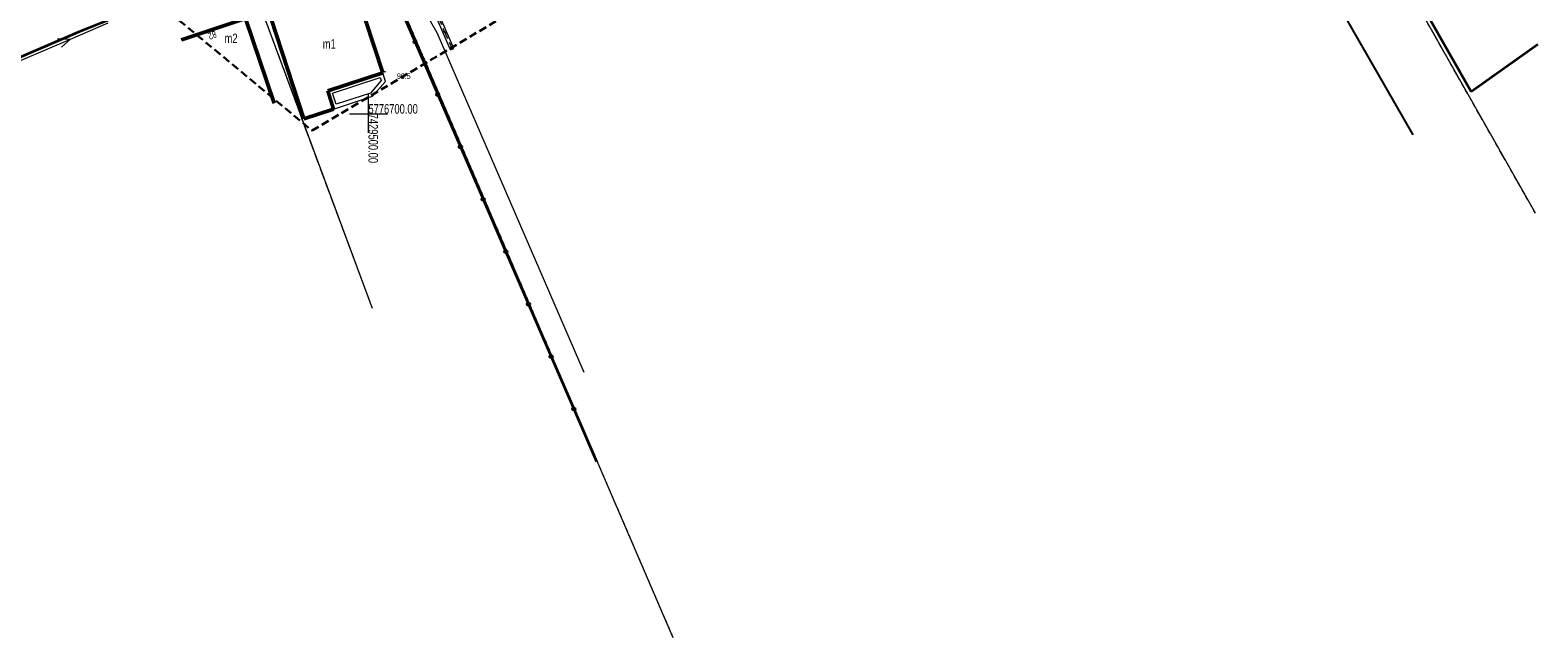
# Model space of a CAD drawing. Header units: millimetres. Extents: x 7429307 to 7429818, y 5776631 to 5777293.
# Tile 2 of 15: x 7429456 to 7429653, y 5776631 to 5776711. Entities that reach past the tile are written whole.
import ezdxf
from ezdxf.enums import TextEntityAlignment as Align

# ---------------------------------------------------------------- set-up
doc = ezdxf.new("R2010")
doc.units = ezdxf.units.MM
for name, pattern in [('1', [0]), ('2', [1.5, 1, -0.5]), ('2_OTKK', [0]), ('2_OTKU', [2, 1.5, -0.5]), ('3_SUEP_A', [0]), ('3_SULO', [0]), ('GUK', [2, 1.5, -0.5]), ('GUZ', [1, 0.5, -0.5])]:
    doc.linetypes.add(name, pattern=pattern)
for name, color, linetype, lineweight in [('DZIALKI_L_0', 7, '1', 18), ('EADTD_T_0_T_0', 7, 'Continuous', 18), ('EGBB_E_T_0_T_0', 7, 'Continuous', 25), ('EGBB_L_1_L_0', 7, '1', 50), ('EGBC_L_0_L_0', 7, '1', 18), ('EGBE_L_0_L_0', 7, '1', 18), ('LINIE_L_0', 5, '2', 30), ('LINIE_L_1', 7, '1', 15), ('OPISY_T_0', 5, 'Continuous', 18), ('OTD_L_12', 7, 'Continuous', 18), ('OTK_L_1', 7, '2_OTKK', 25), ('OTK_L_4', 7, '2_OTKU', 18), ('OTO_L_0', 7, 'Continuous', 35), ('OTR_T_1', 7, 'Continuous', 18), ('SUEP_L_0', 1, '3_SUEP_A', 18), ('SUL_L_1', 7, '3_SULO', 35)]:
    doc.layers.add(name, color=color, linetype=linetype, lineweight=lineweight)
doc.layers.add('KONTURY_L_0', color=7, linetype='GUK', lineweight=18, true_color=0x24bc24)
doc.layers.add('UZYTKI_L_0', color=7, linetype='GUZ', lineweight=18, true_color=0x008000)
doc.styles.get("Standard").update_dxf_attribs({"font": 'arial.ttf'})

# ---------------------------------------------------------------- blocks, each defined once
blk = doc.blocks.new('3_OTRN')
at = {"linetype": 'Continuous'}
blk.add_circle((0, 0), 0.045, dxfattribs=at)
blk = doc.blocks.new('mapa')
at = {"layer": 'DZIALKI_L_0', "linetype": '1'}
for p, q in [((-0.32, -22.12), (-45.82, 58.05)), ((-113.19, -77.64), (-153.52, 16.02)), ((-152.56, -34.58), (-169.2, 10.2))]:
    blk.add_line(p, q, dxfattribs=at)
at = {"layer": 'EGBB_L_1_L_0', "linetype": '1'}
for p, q in [((-151.21, -3.76), (-154.68, 6.83)), ((-177.55, 0.53), (-169.19, 3.35)), ((-169.19, 3.35), (-166.41, -4.89)), ((-165.84, 3.28), (-161.55, -9.78)), ((-158.43, -6.13), (-151.21, -3.76)), ((-166.41, -4.89), (-165.44, -7.73)), ((-157.65, -8.5), (-158.43, -6.13)), ((-161.55, -9.78), (-157.65, -8.5))]:
    blk.add_line(p, q, dxfattribs=at)
at = {"layer": 'EGBC_L_0_L_0', "linetype": '1'}
for p, q in [((-177.55, 0.53), (-169.19, 3.35)), ((-169.19, 3.35), (-166.41, -4.89)), ((-166.41, -4.89), (-165.44, -7.73))]:
    blk.add_line(p, q, dxfattribs=at)
at = {"layer": 'EGBE_L_0_L_0', "linetype": '1'}
for p, q in [((-151.21, -3.76), (-158.43, -6.13)), ((-150.86, -4.91), (-151.21, -3.76)), ((-157.8, -6.44), (-151.54, -4.39)), ((-151.42, -4.79), (-152.83, -6.41)), ((-152.55, -6.84), (-150.86, -4.91)), ((-151.54, -4.39), (-151.42, -4.79)), ((-158.43, -6.13), (-157.65, -8.5)), ((-157.33, -7.87), (-157.8, -6.44)), ((-157.65, -8.5), (-152.55, -6.84)), ((-152.83, -6.41), (-157.33, -7.87))]:
    blk.add_line(p, q, dxfattribs=at)
at = {"layer": 'KONTURY_L_0', "linetype": 'GUK'}
for p, q in [((-0.32, -22.12), (-45.82, 58.05)), ((-152.56, -34.58), (-169.38, 10.68))]:
    blk.add_line(p, q, dxfattribs=at)
at = {"layer": 'LINIE_L_0', "linetype": '2'}
for p, q in [((-160.47, -11.32), (-35.6, 62.83)), ((-177.86, 3.09), (-160.47, -11.32))]:
    blk.add_line(p, q, dxfattribs=at)
at = {"layer": 'LINIE_L_1', "linetype": '1'}
for p, q in [((-153.09, -11.61), (-153.09, -6.61)), ((-155.59, -9.11), (-150.59, -9.11))]:
    blk.add_line(p, q, dxfattribs=at)
at = {"layer": 'OTD_L_12'}
for p, q in [((-142.37, -0.77), (-144.5, 4.15)), ((-141.91, -0.57), (-144.04, 4.35)), ((-142.77, 1.4), (-143.44, 1.69)), ((-142.37, -0.77), (-141.91, -0.57))]:
    blk.add_line(p, q, dxfattribs=at)
at = {"layer": 'OTK_L_1', "linetype": '2_OTKK'}
blk.add_line((-16.31, -11.86), (-57.1, 58.88), dxfattribs=at)
at = {"layer": 'OTK_L_4', "linetype": '2_OTKU'}
blk.add_line((-144.13, 3.92), (-142.15, -0.64), dxfattribs=at)
at = {"layer": 'OTO_L_0'}
for p, q in [((-149.96, 7.11), (-146.99, 0.26)), ((-146.99, 0.26), (-144.02, -6.6)), ((-144.02, -6.6), (-141.05, -13.45)), ((-141.05, -13.45), (-138.08, -20.3)), ((-138.08, -20.3), (-135.11, -27.16)), ((-135.11, -27.16), (-132.14, -34.01)), ((-132.14, -34.01), (-129.17, -40.87)), ((-129.17, -40.87), (-126.2, -47.72)), ((-126.2, -47.72), (-123.23, -54.58))]:
    blk.add_line(p, q, dxfattribs=at)
for centre in [(-146.99, 0.26), (-144.02, -6.6), (-141.05, -13.45), (-138.08, -20.3), (-135.11, -27.16), (-132.14, -34.01), (-129.17, -40.87), (-126.2, -47.72)]:
    blk.add_circle(centre, 0.17, dxfattribs=at)
at = {"layer": 'SUEP_L_0', "linetype": '3_SUEP_A'}
for p, q in [((-144.1, 1.47), (-148.76, 9.63)), ((-192.11, 0.63), (-187.15, 2.76)), ((-201.3, -3.31), (-192.11, 0.63)), ((-193.78, 0.73), (-192.11, 0.63)), ((-192.11, 0.63), (-193.29, -0.42)), ((-124.86, -42.93), (-144.1, 1.47))]:
    blk.add_line(p, q, dxfattribs=at)
at = {"layer": 'SUL_L_1', "linetype": '3_SULO'}
for p, q in [((-183.84, 4.41), (-190.95, 1.6)), ((-14.59, 4.05), (-8.74, -6.21)), ((-190.95, 1.6), (-202.39, -3.31)), ((-8.74, -6.21), (0, 0))]:
    blk.add_line(p, q, dxfattribs=at)
at = {"layer": 'UZYTKI_L_0', "linetype": 'GUZ'}
for p, q in [((-0.32, -22.12), (-45.82, 58.05)), ((-113.19, -77.64), (-153.8, 16.67)), ((-152.56, -34.58), (-169.38, 10.68))]:
    blk.add_line(p, q, dxfattribs=at)
at = {"layer": 'OTR_T_1'}
blk.add_blockref('3_OTRN', (-150.94, -3.62), dxfattribs=at)
at = {"layer": 'EADTD_T_0_T_0', "width": 0.7}
blk.add_text('82', height=0.9, rotation=201.48, dxfattribs=at).set_placement((-172.87, 0.92), align=Align.TOP_LEFT)
at = {"layer": 'EGBB_E_T_0_T_0', "width": 0.7}
for s, p in [('m2', (-171.08, 0.75)), ('m1', (-158.23, 0.01))]:
    blk.add_text(s, height=1.25, dxfattribs=at).set_placement(p, align=Align.MIDDLE)
at = {"layer": 'OPISY_T_0', "width": 0.7}
blk.add_text('5776700.00 ', height=1.25, dxfattribs=at).set_placement((-153.09, -9.11))
blk.add_text('7429500.00', height=1.25, rotation=270, dxfattribs=at).set_placement((-153.09, -9.11))
at = {"layer": 'OTR_T_1', "lineweight": 9, "width": 0.7}
blk.add_text('90.5', height=0.75, dxfattribs=at).set_placement((-149.36, -3.82), align=Align.TOP_LEFT)

msp = doc.modelspace()

# ---------------------------------------------------------------- block references
at = {"layer": 'DZIALKI_L_0', "linetype": 'Continuous'}
msp.add_blockref('mapa', (7429653.09, 5776709.11), dxfattribs=at)

doc.saveas('drawing.dxf')
